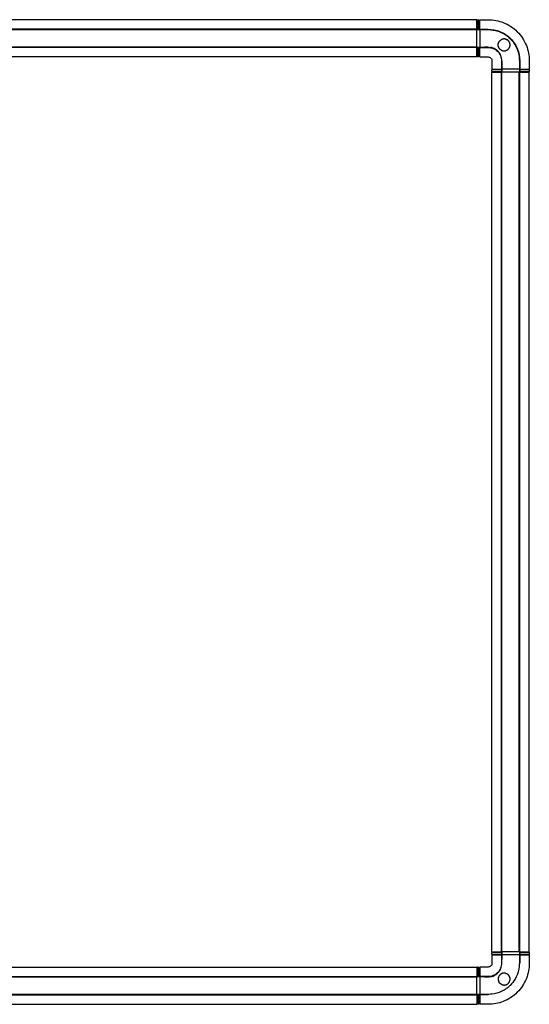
# Model space of a CAD drawing. Header units: millimetres. Extents: x -1623 to 1525, y -1598 to 1487.
# Tile 3 of 4: x 842 to 1525, y -1598 to -278. Entities that reach past the tile are written whole.
import ezdxf

# ---------------------------------------------------------------- set-up
doc = ezdxf.new("R2010")
doc.units = ezdxf.units.MM
doc.layers.add('Make2D$Visibile$Curve', color=18, linetype='Continuous', true_color=0x000000)

msp = doc.modelspace()

# ---------------------------------------------------------------- linework, layer by layer
at = {"layer": 'Make2D$Visibile$Curve', "lineweight": -3}
for points, degree in [([(1454.4, -277.6), (864.4, -277.6), (274.4, -277.6)], 2), ([(1454.4, -290.4), (864.4, -290.4), (274.4, -290.4)], 2), ([(1454.4, -278.1), (1454.9, -278.1), (1455.4, -278.1)], 2), ([(1454.4, -290.9), (1454.4, -290.6), (1454.4, -290.4)], 2), ([(1455.4, -277.6), (1456.4, -277.6), (1457.4, -277.6)], 2), ([(1457.4, -278.1), (1457.9, -278.1), (1458.4, -278.1)], 2), ([(1458.4, -277.6), (1462.2, -277.6), (1466, -277.6), (1469.8, -277.6)], 3), ([(1458.4, -290.4), (1458.4, -290.6), (1458.4, -290.9)], 2), ([(1458.4, -290.4), (1462.2, -290.4), (1466, -290.4), (1469.8, -290.4)], 3), ([(1454.4, -291), (864.4, -291), (274.4, -291)], 2), ([(1454.4, -290.9), (1455.7, -290.9), (1457.1, -290.9), (1458.4, -290.9)], 3), ([(1458.4, -290.9), (1460.6, -290.9), (1462.7, -290.9), (1464.8, -290.9)], 3), ([(1464.8, -290.9), (1466.3, -290.9), (1467.7, -290.9), (1469.1, -290.9)], 3), ([(1469.1, -290.9), (1470.7, -290.9), (1471.9, -290.9), (1473.2, -291)], 3), ([(1473.2, -291), (1474.6, -291.1), (1476, -291.3), (1477.7, -291.6)], 3), ([(1454.4, -314.4), (864.4, -314.4), (274.4, -314.4)], 2), ([(1454.4, -314.8), (864.4, -314.8), (274.4, -314.8)], 2), ([(1454.4, -314.4), (1455.7, -314.4), (1457.1, -314.4), (1458.4, -314.4)], 3), ([(1454.4, -314.8), (1454.4, -314.6), (1454.4, -314.4)], 2), ([(1458.4, -314.4), (1458.4, -314.6), (1458.4, -314.8)], 2), ([(1458.4, -314.4), (1460.6, -314.4), (1462.7, -314.4), (1464.8, -314.4)], 3), ([(1458.4, -314.9), (1458.4, -314.8), (1458.4, -314.8), (1458.4, -314.8)], 3), ([(1458.4, -314.8), (1462.2, -314.8), (1466, -314.8), (1469.8, -314.8)], 3), ([(1469.1, -314.4), (1467.7, -314.4), (1466.3, -314.4), (1464.8, -314.4)], 3), ([(1469.1, -314.4), (1470.5, -314.4), (1471.9, -314.4), (1473.3, -314.7)], 3), ([(1454.4, -327.6), (864.4, -327.6), (274.4, -327.6)], 2), ([(1455.4, -327.1), (1454.9, -327.1), (1454.4, -327.1)], 2), ([(1457.4, -327.6), (1456.4, -327.6), (1455.4, -327.6)], 2), ([(1458.4, -327.1), (1457.9, -327.1), (1457.4, -327.1)], 2), ([(1458.4, -327.6), (1462.2, -327.6), (1466, -327.6), (1469.8, -327.6)], 3), ([(1488, -333.4), (1488, -331.9), (1488, -330.5), (1487.7, -329.2)], 3), ([(1510.8, -324.8), (1511.5, -328.3), (1511.5, -331.2), (1511.5, -333.4)], 3), ([(1474.8, -332.6), (1474.8, -336.4), (1474.8, -340.2), (1474.8, -344)], 3), ([(1487.6, -332.6), (1487.6, -336.4), (1487.6, -340.2), (1487.6, -344)], 3), ([(1488, -333.4), (1488, -334.8), (1488, -336.2), (1488, -337.6)], 3), ([(1488, -337.6), (1488, -339.7), (1488, -341.9), (1488, -344)], 3), ([(1511.5, -333.4), (1511.5, -335), (1511.5, -336.3), (1511.5, -337.6)], 3), ([(1511.5, -337.6), (1511.5, -339.8), (1511.5, -341.9), (1511.5, -344)], 3), ([(1512, -332.6), (1512, -336.4), (1512, -340.2), (1512, -344)], 3), ([(1524.8, -332.6), (1524.8, -336.4), (1524.8, -340.2), (1524.8, -344)], 3), ([(1474.8, -347), (1474.8, -346), (1474.8, -345)], 2), ([(1474.8, -1528), (1474.8, -938), (1474.8, -348)], 2), ([(1475.3, -345), (1475.3, -344.5), (1475.3, -344)], 2), ([(1475.3, -348), (1475.3, -347.5), (1475.3, -347)], 2), ([(1487.5, -344), (1487.6, -344), (1487.6, -344)], 2), ([(1487.5, -347), (1487.5, -347), (1487.5, -347), (1487.5, -347)], 3), ([(1487.6, -344), (1487.8, -344), (1488, -344)], 2), ([(1487.6, -344), (1487.6, -344), (1487.6, -344), (1487.6, -344)], 3), ([(1487.6, -344), (1487.8, -344), (1487.9, -344), (1488, -344)], 3), ([(1487.6, -348), (1487.8, -348), (1488, -348)], 2), ([(1487.6, -1528), (1487.6, -938), (1487.6, -348)], 2), ([(1488, -344), (1488, -345.4), (1488, -346.7), (1488, -348)], 3), ([(1488, -1528), (1488, -938), (1488, -348)], 2), ([(1511.4, -1528), (1511.4, -938), (1511.4, -348)], 2), ([(1511.5, -344), (1511.7, -344), (1511.9, -344), (1512, -344)], 3), ([(1511.5, -344), (1511.5, -345.4), (1511.5, -346.7), (1511.5, -348)], 3), ([(1511.5, -348), (1511.8, -348), (1512, -348)], 2), ([(1512, -344), (1512.1, -344), (1512.1, -344), (1512.1, -344)], 3), ([(1512, -1528), (1512, -938), (1512, -348)], 2), ([(1512.2, -344), (1512.2, -344), (1512.1, -344), (1512.1, -344)], 3), ([(1524.3, -344), (1524.6, -344), (1524.8, -344), (1524.8, -344)], 3), ([(1524.3, -344), (1524.3, -344.5), (1524.3, -345)], 2), ([(1524.3, -347), (1524.3, -347.5), (1524.3, -348)], 2), ([(1524.8, -345), (1524.8, -346), (1524.8, -347)], 2), ([(1524.8, -1528), (1524.8, -938), (1524.8, -348)], 2), ([(1474.8, -1531), (1474.8, -1530), (1474.8, -1529)], 2), ([(1474.8, -1532), (1474.8, -1535.9), (1474.8, -1539.7), (1474.8, -1543.5)], 3), ([(1475.3, -1529), (1475.3, -1528.5), (1475.3, -1528)], 2), ([(1475.3, -1532), (1475.3, -1531.5), (1475.3, -1531)], 2), ([(1487.5, -1531), (1487.5, -1531), (1487.5, -1531), (1487.5, -1531)], 3), ([(1487.5, -1532), (1487.6, -1532), (1487.6, -1532), (1487.6, -1532)], 3), ([(1487.6, -1528), (1487.8, -1528), (1488, -1528)], 2), ([(1488, -1532), (1487.8, -1532), (1487.6, -1532)], 2), ([(1487.6, -1532), (1487.6, -1535.9), (1487.6, -1539.7), (1487.6, -1543.5)], 3), ([(1488, -1528), (1488, -1529.4), (1488, -1530.7), (1488, -1532)], 3), ([(1488, -1532), (1488, -1534.2), (1488, -1536.3), (1488, -1538.5)], 3), ([(1511.5, -1528), (1511.8, -1528), (1512, -1528)], 2), ([(1511.5, -1528), (1511.5, -1529.4), (1511.5, -1530.7), (1511.5, -1532)], 3), ([(1512, -1532), (1511.8, -1532), (1511.5, -1532)], 2), ([(1511.5, -1532), (1511.5, -1534.2), (1511.5, -1536.3), (1511.5, -1538.5)], 3), ([(1512, -1528), (1512.1, -1528), (1512.1, -1528)], 2), ([(1512, -1532), (1512, -1532), (1512.1, -1532), (1512.1, -1532)], 3), ([(1512, -1532), (1512, -1535.9), (1512, -1539.7), (1512, -1543.5)], 3), ([(1524.3, -1528), (1524.3, -1528.5), (1524.3, -1529)], 2), ([(1524.3, -1531), (1524.3, -1531.5), (1524.3, -1532)], 2), ([(1524.8, -1529), (1524.8, -1530), (1524.8, -1531)], 2), ([(1524.8, -1532), (1524.8, -1535.9), (1524.8, -1539.7), (1524.8, -1543.5)], 3), ([(1487.7, -1546.9), (1488, -1545.6), (1488, -1544.1), (1488, -1542.7)], 3), ([(1488, -1542.7), (1488, -1541.3), (1488, -1539.9), (1488, -1538.5)], 3), ([(1511.5, -1542.7), (1511.5, -1544.3), (1511.5, -1545.5), (1511.4, -1546.9)], 3), ([(1511.5, -1538.5), (1511.5, -1539.9), (1511.5, -1541.3), (1511.5, -1542.7)], 3), ([(274.4, -1548.5), (864.4, -1548.5), (1454.4, -1548.5)], 2), ([(1454.4, -1549), (1454.9, -1549), (1455.4, -1549)], 2), ([(1455.4, -1548.4), (1456.4, -1548.5), (1457.4, -1548.5)], 2), ([(1457.4, -1548.9), (1457.9, -1549), (1458.4, -1549)], 2), ([(1469.8, -1548.5), (1466, -1548.5), (1462.2, -1548.5), (1458.4, -1548.5)], 3), ([(1511.4, -1546.9), (1511.3, -1548.2), (1511.1, -1549.7), (1510.8, -1551.3)], 3), ([(274.4, -1561.3), (864.4, -1561.3), (1454.4, -1561.3)], 2), ([(274.4, -1561.7), (864.4, -1561.7), (1454.4, -1561.7)], 2), ([(1454.4, -1561.3), (1454.4, -1561.5), (1454.4, -1561.7)], 2), ([(1458.4, -1561.7), (1457.1, -1561.7), (1455.7, -1561.7), (1454.4, -1561.7)], 3), ([(1455.4, -1561.1), (1455.4, -1561.2), (1455.4, -1561.2), (1455.4, -1561.2)], 3), ([(1458.4, -1561.2), (1458.4, -1561.2), (1458.4, -1561.3), (1458.4, -1561.3)], 3), ([(1469.8, -1561.3), (1466, -1561.3), (1462.2, -1561.3), (1458.4, -1561.3)], 3), ([(1458.4, -1561.3), (1458.4, -1561.4), (1458.4, -1561.5), (1458.4, -1561.7)], 3), ([(1464.8, -1561.7), (1462.7, -1561.7), (1460.5, -1561.7), (1458.4, -1561.7)], 3), ([(1464.8, -1561.7), (1466.2, -1561.7), (1467.6, -1561.7), (1469.1, -1561.7)], 3), ([(1469.1, -1561.7), (1470.5, -1561.7), (1471.9, -1561.6), (1473.2, -1561.4)], 3), ([(274.4, -1585.1), (864.4, -1585.1), (1454.4, -1585.1)], 2), ([(1477.6, -1584.4), (1474.1, -1585.1), (1471.2, -1585.2), (1469.1, -1585.2)], 3), ([(274.4, -1585.7), (864.4, -1585.7), (1454.4, -1585.7)], 2), ([(1454.4, -1585.2), (1454.4, -1585.4), (1454.4, -1585.7)], 2), ([(1458.4, -1585.2), (1457.1, -1585.2), (1455.7, -1585.2), (1454.4, -1585.2)], 3), ([(1455.4, -1597.9), (1454.9, -1597.9), (1454.4, -1597.9)], 2), ([(1455.4, -1585.7), (1455.4, -1585.7), (1455.4, -1585.7), (1455.4, -1585.8)], 3), ([(1458.4, -1597.9), (1457.9, -1597.9), (1457.4, -1597.9)], 2), ([(1458.4, -1585.2), (1458.4, -1585.3), (1458.4, -1585.5), (1458.4, -1585.7)], 3), ([(1464.8, -1585.2), (1462.6, -1585.2), (1460.5, -1585.2), (1458.4, -1585.2)], 3), ([(1458.4, -1585.7), (1458.4, -1585.7), (1458.4, -1585.7), (1458.4, -1585.8)], 3), ([(1469.8, -1585.7), (1466, -1585.7), (1462.2, -1585.7), (1458.4, -1585.7)], 3), ([(1458.4, -1585.8), (1458.4, -1585.8), (1458.4, -1585.8), (1458.4, -1585.8)], 3), ([(1469.1, -1585.2), (1467.4, -1585.2), (1466.1, -1585.2), (1464.8, -1585.2)], 3), ([(274.4, -1598.5), (864.4, -1598.5), (1454.4, -1598.5)], 2), ([(1457.4, -1598.4), (1456.4, -1598.4), (1455.4, -1598.4)], 2), ([(1469.8, -1598.5), (1466, -1598.5), (1462.2, -1598.5), (1458.4, -1598.5)], 3)]:
    msp.add_open_spline(points, degree=degree, dxfattribs=at)
for points, weights in [([(1454.4, -290.1), (1454.4, -277.7), (1454.4, -277.6)], [1, 0.86851460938, 1]), ([(1455.4, -277.6), (1455.4, -277.6), (1455.4, -290)], [0.931960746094, 0.836829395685, 1]), ([(1457.4, -290.1), (1457.4, -277.6), (1457.4, -277.6)], [1, 0.836305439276, 0.932106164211]), ([(1457.4, -290.3), (1457.4, -290.3), (1457.4, -290.4)], [0.90119329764, 0.901286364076, 0.901381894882]), ([(1454.4, -290.9), (1454.4, -290.9), (1454.4, -291)], [1, 0.856074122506, 1]), ([(1454.4, -314.3), (1454.4, -302.6), (1454.4, -291)], [1, 0.884929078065, 1]), ([(1492.8, -303.6), (1490, -303), (1487.5, -304.3)], [1, 0.878661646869, 0.870035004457]), ([(1492.8, -303.6), (1493.5, -303.7), (1494.2, -304)], [1, 0.995804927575, 1]), ([(1454.4, -314.3), (1454.4, -314.3), (1454.4, -314.4)], [1, 0.906663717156, 0.934385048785]), ([(1454.4, -314.9), (1454.4, -314.9), (1454.4, -314.9)], [0.901273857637, 0.901323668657, 0.901374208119]), ([(1454.4, -327.6), (1454.4, -327.4), (1454.4, -315.1)], [1, 0.86851460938, 1]), ([(1455.4, -314.9), (1455.4, -314.9), (1455.4, -314.9)], [0.901361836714, 0.901315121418, 0.901269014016]), ([(1455.4, -315.2), (1455.4, -327.6), (1455.4, -327.6)], [1, 0.836829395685, 0.931960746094]), ([(1457.4, -314.8), (1457.4, -314.9), (1457.4, -314.9)], [0.901359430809, 0.9013088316, 0.901258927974]), ([(1457.4, -327.6), (1457.4, -327.6), (1457.4, -315.1)], [0.932106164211, 0.836305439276, 1]), ([(1454.4, -327.1), (1454.4, -327.1), (1454.4, -327.1)], [0.924786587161, 0.927841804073, 0.931243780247]), ([(1488, -318.8), (1488.7, -319), (1489.4, -319.2)], [1, 0.995804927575, 1]), ([(1487.3, -345), (1474.8, -345), (1474.8, -345)], [1, 0.836829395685, 0.931960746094]), ([(1474.8, -347), (1474.8, -347), (1487.3, -347)], [0.932106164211, 0.836305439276, 1]), ([(1474.8, -348), (1475, -348), (1487.3, -348)], [1, 0.86851460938, 1]), ([(1487.6, -345), (1487.5, -345), (1487.5, -345)], [0.90142018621, 0.90134380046, 0.901269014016]), ([(1487.6, -347), (1487.6, -347), (1487.5, -347)], [0.901397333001, 0.901327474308, 0.901258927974]), ([(1512.1, -347), (1512.1, -347), (1512, -347)], [0.901198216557, 0.901291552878, 0.901387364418]), ([(1512.1, -345), (1512.1, -345), (1512.1, -345)], [0.90127859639, 0.901332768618, 0.901387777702]), ([(1512.3, -347), (1524.8, -347), (1524.8, -347)], [1, 0.836305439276, 0.932106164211]), ([(1512.3, -348), (1524.7, -348), (1524.8, -348)], [1, 0.86851460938, 1]), ([(1524.8, -345), (1524.8, -345), (1512.4, -345)], [0.931960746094, 0.836829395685, 1]), ([(1474.8, -1528), (1475, -1528), (1487.3, -1528)], [1, 0.86851460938, 1]), ([(1487.3, -1529), (1474.8, -1529), (1474.8, -1529)], [1, 0.836829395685, 0.931960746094]), ([(1474.8, -1531), (1474.8, -1531), (1487.3, -1531)], [0.932106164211, 0.836305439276, 1]), ([(1487.5, -1529), (1487.5, -1529), (1487.6, -1529)], [0.901223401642, 0.901304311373, 0.90138674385]), ([(1487.6, -1531), (1487.6, -1531), (1487.5, -1531)], [0.901397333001, 0.901327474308, 0.901258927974]), ([(1512.1, -1531), (1512.1, -1531), (1512, -1531)], [0.901198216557, 0.901291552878, 0.901387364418]), ([(1512.1, -1528), (1512.1, -1528), (1512.1, -1528)], [0.90141981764, 0.901350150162, 0.901281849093]), ([(1512.3, -1528), (1524.7, -1528), (1524.8, -1528)], [1, 0.86851460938, 1]), ([(1512.3, -1531), (1524.8, -1531), (1524.8, -1531)], [1, 0.836305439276, 0.932106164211]), ([(1524.8, -1529), (1524.8, -1529), (1512.4, -1529)], [0.931960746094, 0.836829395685, 1]), ([(1454.4, -1548.5), (1454.4, -1548.6), (1454.4, -1561)], [1, 0.86851460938, 1]), ([(1455.4, -1548.4), (1455.4, -1548.4), (1455.4, -1560.9)], [0.932106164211, 0.836305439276, 1]), ([(1457.4, -1560.9), (1457.4, -1548.5), (1457.4, -1548.5)], [1, 0.836829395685, 0.931960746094]), ([(1492.8, -1556.8), (1493.5, -1557), (1494.2, -1557.2)], [1, 0.995804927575, 1]), ([(1455.4, -1561.2), (1455.4, -1561.2), (1455.4, -1561.2)], [0.90134371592, 0.901304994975, 0.901266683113]), ([(1488, -1572), (1485.3, -1570.9), (1484, -1568.3)], [1, 0.875530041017, 0.869664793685]), ([(1488, -1572), (1488.7, -1572.3), (1489.4, -1572.4)], [1, 0.995804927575, 1]), ([(1454.4, -1586), (1454.4, -1598.3), (1454.4, -1598.5)], [1, 0.86851460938, 1]), ([(1455.4, -1585.7), (1455.4, -1585.7), (1455.4, -1585.7)], [0.901262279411, 0.901340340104, 0.901420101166]), ([(1455.4, -1586), (1455.4, -1598.4), (1455.4, -1598.4)], [1, 0.836305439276, 0.932106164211]), ([(1457.4, -1598.4), (1457.4, -1598.4), (1457.4, -1586)], [0.931960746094, 0.836829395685, 1])]:
    msp.add_rational_spline(points, weights, degree=2, dxfattribs=at)
for points, weights, knots in [([(1454.4, -290.4), (1454.4, -290.4), (1454.4, -290.3), (1454.4, -290.2), (1454.4, -290.1)], [1, 0.866025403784, 1, 0.866025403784, 1], [27.8794763, 27.8794763, 27.8794763, 28.1104164, 28.1104164, 28.3413565, 28.3413565, 28.3413565]), ([(1458.4, -290.9), (1458.4, -290.9), (1458.4, -291), (1458.4, -302.6), (1458.4, -314.3), (1458.4, -314.4), (1458.4, -314.4)], [1, 0.856074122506, 1, 0.884929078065, 1, 0.856074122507, 1], [-24.657299, -24.657299, -24.657299, -24.44003, -24.44003, -0.217269, -0.217269, 0, 0, 0]), ([(1454.4, -315.1), (1454.4, -315), (1454.4, -314.9), (1454.4, -314.8), (1454.4, -314.8)], [1, 0.866025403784, 1, 0.866025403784, 1], [187.4115694, 187.4115694, 187.4115694, 187.6425095, 187.6425095, 187.8734496, 187.8734496, 187.8734496]), ([(1488, -318.8), (1481.3, -315.9), (1483.5, -309), (1484.5, -305.8), (1487.5, -304.3)], [1, 0.738749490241, 1, 0.860087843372, 0.870035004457], [0.196638, 0.196638, 0.196638, 1.669115, 1.669115, 2.457697, 2.457697, 2.457697]), ([(1489.4, -319.2), (1496.5, -320.7), (1498.7, -313.8), (1500.9, -306.8), (1494.2, -304)], [1, 0.738749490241, 1, 0.738749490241, 1], [0, 0, 0, 14.59721, 14.59721, 29.194421, 29.194421, 29.194421]), ([(1487.3, -348), (1487.4, -348), (1487.5, -348), (1487.6, -348), (1487.6, -348)], [1, 0.866025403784, 1, 0.866025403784, 1], [187.4115694, 187.4115694, 187.4115694, 187.6425095, 187.6425095, 187.8734496, 187.8734496, 187.8734496]), ([(1511.5, -344), (1511.5, -344), (1511.4, -344), (1499.8, -344), (1488.1, -344), (1488.1, -344), (1488.1, -344)], [1, 0.856074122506, 1, 0.884929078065, 1, 0.902923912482, 0.936800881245], [-24.657299, -24.657299, -24.657299, -24.44003, -24.44003, -0.217269, -0.217269, -0.070724, -0.070724, -0.070724]), ([(1511.5, -348), (1511.5, -348), (1511.4, -348), (1499.8, -348), (1488.1, -348), (1488, -348), (1488, -348)], [1, 0.856074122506, 1, 0.884929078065, 1, 0.856074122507, 1], [-24.657299, -24.657299, -24.657299, -24.44003, -24.44003, -0.217269, -0.217269, 0, 0, 0]), ([(1512, -348), (1512, -348), (1512.1, -348), (1512.2, -348), (1512.3, -348)], [1, 0.866025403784, 1, 0.866025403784, 1], [27.8794763, 27.8794763, 27.8794763, 28.1104164, 28.1104164, 28.3413565, 28.3413565, 28.3413565]), ([(1487.3, -1528), (1487.4, -1528), (1487.5, -1528), (1487.6, -1528), (1487.6, -1528)], [1, 0.866025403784, 1, 0.866025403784, 1], [187.4115694, 187.4115694, 187.4115694, 187.6425095, 187.6425095, 187.8734496, 187.8734496, 187.8734496]), ([(1511.5, -1528), (1511.5, -1528), (1511.4, -1528), (1499.8, -1528), (1488.1, -1528), (1488, -1528), (1488, -1528)], [1, 0.856074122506, 1, 0.884929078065, 1, 0.856074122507, 1], [-24.657299, -24.657299, -24.657299, -24.44003, -24.44003, -0.217269, -0.217269, 0, 0, 0]), ([(1511.5, -1532), (1511.5, -1532), (1511.4, -1532), (1499.8, -1532), (1488.1, -1532), (1488, -1532), (1488, -1532)], [1, 0.856074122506, 1, 0.884929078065, 1, 0.856074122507, 1], [-24.657299, -24.657299, -24.657299, -24.44003, -24.44003, -0.217269, -0.217269, 0, 0, 0]), ([(1512, -1528), (1512, -1528), (1512.1, -1528), (1512.2, -1528), (1512.3, -1528)], [1, 0.866025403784, 1, 0.866025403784, 1], [27.8794763, 27.8794763, 27.8794763, 28.1104164, 28.1104164, 28.3413565, 28.3413565, 28.3413565]), ([(1492.8, -1556.8), (1485.6, -1555.3), (1483.5, -1562.2), (1482.5, -1565.3), (1484, -1568.3)], [1, 0.738749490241, 1, 0.863219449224, 0.869664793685], [0, 0, 0, 14.59721, 14.59721, 22.239739, 22.239739, 22.239739]), ([(1489.4, -1572.4), (1496.5, -1574), (1498.7, -1567), (1500.9, -1560.1), (1494.2, -1557.2)], [1, 0.738749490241, 1, 0.738749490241, 1], [0, 0, 0, 14.59721, 14.59721, 29.194421, 29.194421, 29.194421]), ([(1454.4, -1561), (1454.4, -1561.1), (1454.4, -1561.2), (1454.4, -1561.3), (1454.4, -1561.3)], [1, 0.866025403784, 1, 0.866025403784, 1], [187.4115694, 187.4115694, 187.4115694, 187.6425095, 187.6425095, 187.8734496, 187.8734496, 187.8734496]), ([(1454.4, -1585.2), (1454.4, -1585.2), (1454.4, -1585.1), (1454.4, -1573.4), (1454.4, -1561.8), (1454.4, -1561.7), (1454.4, -1561.7)], [1, 0.856074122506, 1, 0.884929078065, 1, 0.856074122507, 1], [-24.657299, -24.657299, -24.657299, -24.44003, -24.44003, -0.217269, -0.217269, 0, 0, 0]), ([(1458.4, -1561.7), (1458.4, -1561.7), (1458.4, -1561.8), (1458.4, -1573.4), (1458.4, -1585.1), (1458.4, -1585.2), (1458.4, -1585.2)], [1, 0.856074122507, 1, 0.884929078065, 1, 0.856074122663, 0.999999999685], [0, 0, 0, 0.217269, 0.217269, 24.44003, 24.44003, 24.657299, 24.657299, 24.657299]), ([(1454.4, -1585.7), (1454.4, -1585.7), (1454.4, -1585.8), (1454.4, -1585.9), (1454.4, -1586)], [1, 0.866025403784, 1, 0.866025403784, 1], [27.8794763, 27.8794763, 27.8794763, 28.1104164, 28.1104164, 28.3413565, 28.3413565, 28.3413565])]:
    msp.add_rational_spline(points, weights, degree=2, knots=knots, dxfattribs=at)
for points, knots in [([(1454.4, -290.3), (1454.6, -290.3), (1454.7, -290.3), (1455.1, -290.3), (1455.2, -290.3), (1455.4, -290.3)], [0, 0, 0, 0, 0.510923, 0.510923, 1.000625, 1.000625, 1.000625, 1.000625]), ([(1455.4, -290.3), (1455.4, -290.3), (1455.4, -290.3), (1455.4, -290.2), (1455.4, -290.2), (1455.4, -290.2), (1455.4, -290.2), (1455.4, -290.2), (1455.4, -290.1), (1455.4, -290.1), (1455.4, -290.1), (1455.4, -290.1), (1455.4, -290)], [0.1502368, 0.1502368, 0.1502368, 0.1502368, 0.2179915, 0.2179915, 0.2179915, 0.2857749, 0.2857749, 0.2857749, 0.3535876, 0.3535876, 0.3535876, 0.4213983, 0.4213983, 0.4213983, 0.4213983]), ([(1455.4, -290.3), (1455.7, -290.4), (1456.1, -290.4), (1456.7, -290.4), (1457.1, -290.4), (1457.4, -290.4)], [0, 0, 0, 0, 1.010914, 1.010914, 2.001223, 2.001223, 2.001223, 2.001223]), ([(1457.4, -290.1), (1457.4, -290.1), (1457.4, -290.1), (1457.4, -290.2), (1457.4, -290.2), (1457.4, -290.2), (1457.4, -290.2), (1457.4, -290.2), (1457.4, -290.3), (1457.4, -290.3)], [0.0142242, 0.0142242, 0.0142242, 0.0142242, 0.0819969, 0.0819969, 0.0819969, 0.1497476, 0.1497476, 0.1497476, 0.2175024, 0.2175024, 0.2175024, 0.2175024]), ([(1458.4, -290.4), (1458.2, -290.4), (1458.1, -290.4), (1457.7, -290.4), (1457.6, -290.4), (1457.4, -290.4)], [-1.000624, -1.000624, -1.000624, -1.000624, -0.489722, -0.489722, 0, 0, 0, 0]), ([(1458.4, -290.3), (1458.4, -290.2), (1458.4, -290.2), (1458.4, -290.2), (1458.4, -290.2), (1458.4, -290.1), (1458.4, -290.1), (1458.4, -290), (1458.4, -290), (1458.4, -290), (1458.4, -288.1), (1458.4, -286.4), (1458.4, -283.4), (1458.4, -282.1), (1458.4, -279.9), (1458.4, -279.1), (1458.4, -277.9), (1458.4, -277.6), (1458.4, -277.6)], [5.084391, 5.084391, 5.084391, 5.084391, 5.151879, 5.151879, 5.219366, 5.219366, 5.286854, 5.286854, 5.354341, 5.354341, 5.354341, 11.813216, 11.813216, 18.27209, 18.27209, 24.730964, 24.730964, 31.189838, 31.189838, 31.189838, 31.189838]), ([(1469.8, -277.6), (1476.7, -277.6), (1491.1, -280.3), (1509.8, -292.6), (1522.1, -311.3), (1524.8, -325.7), (1524.8, -332.6)], [0, 0, 0, 0, 15.942272, 33.215891, 50.489509, 66.431781, 66.431781, 66.431781, 66.431781]), ([(1469.8, -290.4), (1475.1, -290.4), (1486.2, -292.5), (1500.5, -301.9), (1509.9, -316.2), (1512, -327.3), (1512, -332.6)], [0, 0, 0, 0, 15.942272, 33.215891, 50.489509, 66.431781, 66.431781, 66.431781, 66.431781]), ([(1477.7, -291.6), (1482.4, -292.5), (1490.3, -295.5), (1498, -301.5), (1502.1, -306.1), (1503.9, -308.5), (1507.8, -314.4), (1509.9, -320), (1510.8, -324.8)], [0, 0, 0, 0, 6.37217, 11.038459, 12.937257, 14.103669, 15.704766, 22.077303, 22.077303, 22.077303, 22.077303]), ([(1454.4, -314.9), (1454.6, -314.9), (1454.8, -314.9), (1455.1, -314.9), (1455.2, -314.9), (1455.4, -314.9)], [-0.97742, -0.97742, -0.97742, -0.97742, -0.4897027, -0.4897027, 0, 0, 0, 0]), ([(1455.4, -314.9), (1455.7, -314.8), (1456.1, -314.8), (1456.7, -314.8), (1457.1, -314.8), (1457.4, -314.8)], [-2.001223, -2.001223, -2.001223, -2.001223, -0.990309, -0.990309, 0, 0, 0, 0]), ([(1455.4, -315.2), (1455.4, -315.1), (1455.4, -315.1), (1455.4, -315.1), (1455.4, -315.1), (1455.4, -315), (1455.4, -315), (1455.4, -315), (1455.4, -315), (1455.4, -315), (1455.4, -314.9), (1455.4, -314.9), (1455.4, -314.9)], [0, 0, 0, 0, 0.0678107, 0.0678107, 0.0678107, 0.1356234, 0.1356234, 0.1356234, 0.2034068, 0.2034068, 0.2034068, 0.2711615, 0.2711615, 0.2711615, 0.2711615]), ([(1457.4, -314.8), (1457.6, -314.8), (1457.7, -314.8), (1458.1, -314.8), (1458.2, -314.8), (1458.4, -314.8)], [-1.000624, -1.000624, -1.000624, -1.000624, -0.510902, -0.510902, 0, 0, 0, 0]), ([(1457.4, -314.9), (1457.4, -314.9), (1457.4, -315), (1457.4, -315), (1457.4, -315), (1457.4, -315), (1457.4, -315), (1457.4, -315.1), (1457.4, -315.1), (1457.4, -315.1)], [0.2034062, 0.2034062, 0.2034062, 0.2034062, 0.271161, 0.271161, 0.271161, 0.3389117, 0.3389117, 0.3389117, 0.4066844, 0.4066844, 0.4066844, 0.4066844]), ([(1458.4, -315.2), (1458.4, -315.1), (1458.4, -315.1), (1458.4, -315.1), (1458.4, -315), (1458.4, -315), (1458.4, -315), (1458.4, -314.9), (1458.4, -314.9), (1458.4, -314.9)], [138.0697984, 138.0697984, 138.0697984, 138.0697984, 138.1372861, 138.1372861, 138.2047736, 138.2047736, 138.2722609, 138.2722609, 138.3397481, 138.3397481, 138.3397481, 138.3397481]), ([(1458.4, -327.6), (1458.4, -327.6), (1458.4, -327.3), (1458.4, -326.1), (1458.4, -325.3), (1458.4, -322), (1458.4, -318.9), (1458.4, -315.2)], [112.223623, 112.223623, 112.223623, 112.223623, 118.682368, 118.682368, 125.141113, 125.141113, 138.058603, 138.058603, 138.058603, 138.058603]), ([(1469.8, -314.8), (1472.1, -314.8), (1476.7, -315.7), (1482.8, -319.6), (1486.8, -325.7), (1487.6, -330.4), (1487.6, -332.6)], [0, 0, 0, 0, 15.942272, 33.215891, 50.489509, 66.431781, 66.431781, 66.431781, 66.431781]), ([(1487.7, -329.2), (1487.3, -327.1), (1486.4, -324.6), (1484.7, -322.1), (1483.8, -320.9), (1482.1, -319), (1478.8, -316.4), (1475.3, -315.1), (1473.3, -314.7)], [-22.077303, -22.077303, -22.077303, -22.077303, -15.704766, -14.103669, -12.937257, -11.038459, -6.37217, 0, 0, 0, 0]), ([(1469.8, -327.6), (1470.5, -327.6), (1471.8, -327.8), (1473.5, -329), (1474.6, -330.7), (1474.8, -332), (1474.8, -332.6)], [0, 0, 0, 0, 15.942272, 33.215891, 50.489509, 66.431781, 66.431781, 66.431781, 66.431781]), ([(1474.8, -344), (1474.9, -344), (1475.2, -344), (1476.3, -344), (1477.1, -344), (1480.4, -344), (1483.5, -344), (1487.3, -344)], [112.223623, 112.223623, 112.223623, 112.223623, 118.682368, 118.682368, 125.141113, 125.141113, 138.058603, 138.058603, 138.058603, 138.058603]), ([(1487.3, -344), (1487.3, -344), (1487.3, -344), (1487.4, -344), (1487.4, -344), (1487.4, -344), (1487.4, -344), (1487.5, -344), (1487.5, -344), (1487.5, -344)], [138.0697984, 138.0697984, 138.0697984, 138.0697984, 138.1372861, 138.1372861, 138.2047736, 138.2047736, 138.2722609, 138.2722609, 138.3397481, 138.3397481, 138.3397481, 138.3397481]), ([(1487.5, -344), (1487.5, -344), (1487.4, -344), (1487.4, -344), (1487.4, -344), (1487.4, -344), (1487.4, -344), (1487.3, -344), (1487.3, -344), (1487.3, -344), (1487.3, -344), (1487.3, -344), (1487.3, -344)], [-24.5869495, -24.5869495, -24.5869495, -24.5869495, -24.516329, -24.516329, -24.516329, -24.4456776, -24.4456776, -24.4456776, -24.374995, -24.374995, -24.374995, -24.3326396, -24.3326396, -24.3326396, -24.3326396]), ([(1487.3, -345), (1487.3, -345), (1487.3, -345), (1487.3, -345), (1487.3, -345), (1487.4, -345), (1487.4, -345), (1487.4, -345), (1487.4, -345), (1487.4, -345), (1487.5, -345), (1487.5, -345), (1487.5, -345)], [0, 0, 0, 0, 0.0678107, 0.0678107, 0.0678107, 0.1356234, 0.1356234, 0.1356234, 0.2034068, 0.2034068, 0.2034068, 0.2711615, 0.2711615, 0.2711615, 0.2711615]), ([(1487.5, -347), (1487.5, -347), (1487.5, -347), (1487.4, -347), (1487.4, -347), (1487.4, -347), (1487.4, -347), (1487.3, -347), (1487.3, -347), (1487.3, -347)], [0.2034062, 0.2034062, 0.2034062, 0.2034062, 0.271161, 0.271161, 0.271161, 0.3389117, 0.3389117, 0.3389117, 0.4066844, 0.4066844, 0.4066844, 0.4066844]), ([(1487.5, -344), (1487.5, -344.2), (1487.5, -344.4), (1487.6, -344.7), (1487.6, -344.9), (1487.6, -345)], [-1.000625, -1.000625, -1.000625, -1.000625, -0.489703, -0.489703, 0, 0, 0, 0]), ([(1487.6, -345), (1487.6, -345.4), (1487.6, -345.7), (1487.6, -346.4), (1487.6, -346.7), (1487.6, -347)], [-2.001223, -2.001223, -2.001223, -2.001223, -0.990309, -0.990309, 0, 0, 0, 0]), ([(1487.6, -347), (1487.6, -347.2), (1487.6, -347.4), (1487.6, -347.7), (1487.6, -347.9), (1487.6, -348)], [-1.000624, -1.000624, -1.000624, -1.000624, -0.510902, -0.510902, 0, 0, 0, 0]), ([(1512.1, -345), (1512.1, -345.4), (1512, -345.7), (1512, -346.4), (1512, -346.7), (1512, -347)], [0, 0, 0, 0, 1.010914, 1.010914, 2.001223, 2.001223, 2.001223, 2.001223]), ([(1512, -348), (1512, -347.9), (1512, -347.7), (1512, -347.4), (1512, -347.2), (1512, -347)], [-1.000624, -1.000624, -1.000624, -1.000624, -0.489722, -0.489722, 0, 0, 0, 0]), ([(1512.1, -344), (1512.1, -344.2), (1512.1, -344.4), (1512.1, -344.7), (1512.1, -344.9), (1512.1, -345)], [0, 0, 0, 0, 0.510923, 0.510923, 1.000625, 1.000625, 1.000625, 1.000625]), ([(1512.1, -345), (1512.1, -345), (1512.1, -345), (1512.2, -345), (1512.2, -345), (1512.2, -345), (1512.2, -345), (1512.3, -345), (1512.3, -345), (1512.3, -345), (1512.3, -345), (1512.3, -345), (1512.4, -345)], [0.1502368, 0.1502368, 0.1502368, 0.1502368, 0.2179915, 0.2179915, 0.2179915, 0.2857749, 0.2857749, 0.2857749, 0.3535876, 0.3535876, 0.3535876, 0.4213983, 0.4213983, 0.4213983, 0.4213983]), ([(1512.3, -347), (1512.3, -347), (1512.3, -347), (1512.2, -347), (1512.2, -347), (1512.2, -347), (1512.2, -347), (1512.2, -347), (1512.1, -347), (1512.1, -347)], [0.0142242, 0.0142242, 0.0142242, 0.0142242, 0.0819969, 0.0819969, 0.0819969, 0.1497476, 0.1497476, 0.1497476, 0.2175024, 0.2175024, 0.2175024, 0.2175024]), ([(1512.2, -344), (1512.2, -344), (1512.2, -344), (1512.2, -344), (1512.3, -344), (1512.3, -344), (1512.3, -344), (1512.4, -344), (1512.4, -344), (1512.4, -344), (1514.3, -344), (1516, -344), (1519, -344), (1520.4, -344), (1522.5, -344), (1523.4, -344), (1524.1, -344), (1524.2, -344), (1524.3, -344)], [5.084391, 5.084391, 5.084391, 5.084391, 5.151879, 5.151879, 5.219366, 5.219366, 5.286854, 5.286854, 5.354341, 5.354341, 5.354341, 11.813216, 11.813216, 18.27209, 18.27209, 24.730964, 24.730964, 26.183766, 26.183766, 26.183766, 26.183766]), ([(1474.8, -1532), (1474.8, -1532), (1475.1, -1532), (1476.3, -1532), (1477.1, -1532), (1480.4, -1532), (1483.5, -1532), (1487.2, -1532)], [112.223623, 112.223623, 112.223623, 112.223623, 118.682368, 118.682368, 125.141113, 125.141113, 138.058603, 138.058603, 138.058603, 138.058603]), ([(1487.2, -1532), (1487.3, -1532), (1487.3, -1532), (1487.3, -1532), (1487.4, -1532), (1487.4, -1532), (1487.4, -1532), (1487.5, -1532), (1487.5, -1532), (1487.5, -1532)], [138.0697984, 138.0697984, 138.0697984, 138.0697984, 138.1372861, 138.1372861, 138.2047736, 138.2047736, 138.2722609, 138.2722609, 138.3397481, 138.3397481, 138.3397481, 138.3397481]), ([(1487.3, -1529), (1487.3, -1529), (1487.3, -1529), (1487.3, -1529), (1487.3, -1529), (1487.4, -1529), (1487.4, -1529), (1487.4, -1529), (1487.4, -1529), (1487.4, -1529), (1487.5, -1529), (1487.5, -1529), (1487.5, -1529)], [0, 0, 0, 0, 0.0678107, 0.0678107, 0.0678107, 0.1356234, 0.1356234, 0.1356234, 0.2034068, 0.2034068, 0.2034068, 0.2711615, 0.2711615, 0.2711615, 0.2711615]), ([(1487.5, -1531), (1487.5, -1531), (1487.5, -1531), (1487.4, -1531), (1487.4, -1531), (1487.4, -1531), (1487.4, -1531), (1487.3, -1531), (1487.3, -1531), (1487.3, -1531)], [0.2034062, 0.2034062, 0.2034062, 0.2034062, 0.271161, 0.271161, 0.271161, 0.3389117, 0.3389117, 0.3389117, 0.4066844, 0.4066844, 0.4066844, 0.4066844]), ([(1487.5, -1528), (1487.5, -1528.2), (1487.5, -1528.4), (1487.6, -1528.7), (1487.6, -1528.9), (1487.6, -1529)], [-1.000625, -1.000625, -1.000625, -1.000625, -0.489703, -0.489703, 0, 0, 0, 0]), ([(1487.6, -1529), (1487.6, -1529.4), (1487.6, -1529.7), (1487.6, -1530.4), (1487.6, -1530.7), (1487.6, -1531)], [-2.001223, -2.001223, -2.001223, -2.001223, -0.990309, -0.990309, 0, 0, 0, 0]), ([(1487.6, -1531), (1487.6, -1531.2), (1487.6, -1531.4), (1487.6, -1531.7), (1487.6, -1531.9), (1487.6, -1532)], [-1.000624, -1.000624, -1.000624, -1.000624, -0.510902, -0.510902, 0, 0, 0, 0]), ([(1512.1, -1529), (1512.1, -1529.4), (1512, -1529.7), (1512, -1530.4), (1512, -1530.7), (1512, -1531)], [0, 0, 0, 0, 1.010914, 1.010914, 2.001223, 2.001223, 2.001223, 2.001223]), ([(1512, -1532), (1512, -1531.9), (1512, -1531.7), (1512, -1531.4), (1512, -1531.2), (1512, -1531)], [-1.000624, -1.000624, -1.000624, -1.000624, -0.489722, -0.489722, 0, 0, 0, 0]), ([(1512.1, -1528), (1512.1, -1528.2), (1512.1, -1528.4), (1512.1, -1528.7), (1512.1, -1528.9), (1512.1, -1529)], [0, 0, 0, 0, 0.510923, 0.510923, 1.000625, 1.000625, 1.000625, 1.000625]), ([(1512.1, -1529), (1512.1, -1529), (1512.1, -1529), (1512.2, -1529), (1512.2, -1529), (1512.2, -1529), (1512.2, -1529), (1512.3, -1529), (1512.3, -1529), (1512.3, -1529), (1512.3, -1529), (1512.3, -1529), (1512.4, -1529)], [0.1502368, 0.1502368, 0.1502368, 0.1502368, 0.2179915, 0.2179915, 0.2179915, 0.2857749, 0.2857749, 0.2857749, 0.3535876, 0.3535876, 0.3535876, 0.4213983, 0.4213983, 0.4213983, 0.4213983]), ([(1512.3, -1531), (1512.3, -1531), (1512.3, -1531), (1512.2, -1531), (1512.2, -1531), (1512.2, -1531), (1512.2, -1531), (1512.2, -1531), (1512.1, -1531), (1512.1, -1531)], [0.0142242, 0.0142242, 0.0142242, 0.0142242, 0.0819969, 0.0819969, 0.0819969, 0.1497476, 0.1497476, 0.1497476, 0.2175024, 0.2175024, 0.2175024, 0.2175024]), ([(1512.2, -1532), (1512.2, -1532), (1512.2, -1532), (1512.2, -1532), (1512.3, -1532), (1512.3, -1532), (1512.3, -1532), (1512.4, -1532), (1512.4, -1532), (1512.4, -1532), (1514.3, -1532), (1516, -1532), (1519, -1532), (1520.3, -1532), (1522.5, -1532), (1523.4, -1532), (1524.5, -1532), (1524.8, -1532), (1524.8, -1532)], [5.084391, 5.084391, 5.084391, 5.084391, 5.151879, 5.151879, 5.219366, 5.219366, 5.286854, 5.286854, 5.354341, 5.354341, 5.354341, 11.813216, 11.813216, 18.27209, 18.27209, 24.730964, 24.730964, 31.189838, 31.189838, 31.189838, 31.189838]), ([(1487.6, -1543.5), (1487.6, -1545.7), (1486.7, -1550.4), (1482.8, -1556.4), (1476.7, -1560.4), (1472, -1561.3), (1469.8, -1561.3)], [0, 0, 0, 0, 15.942272, 33.215891, 50.489509, 66.431781, 66.431781, 66.431781, 66.431781]), ([(1474.8, -1543.5), (1474.8, -1544.1), (1474.6, -1545.4), (1473.5, -1547.1), (1471.8, -1548.2), (1470.4, -1548.5), (1469.8, -1548.5)], [0, 0, 0, 0, 15.942272, 33.215891, 50.489509, 66.431781, 66.431781, 66.431781, 66.431781]), ([(1524.8, -1543.5), (1524.8, -1550.4), (1522.1, -1564.8), (1509.8, -1583.5), (1491.1, -1595.7), (1476.7, -1598.5), (1469.8, -1598.5)], [0, 0, 0, 0, 15.942272, 33.215891, 50.489509, 66.431781, 66.431781, 66.431781, 66.431781]), ([(1458.4, -1548.5), (1458.4, -1548.5), (1458.4, -1548.8), (1458.4, -1549.9), (1458.4, -1550.8), (1458.4, -1554), (1458.4, -1557.1), (1458.4, -1560.9)], [112.223623, 112.223623, 112.223623, 112.223623, 118.682368, 118.682368, 125.141113, 125.141113, 138.058603, 138.058603, 138.058603, 138.058603]), ([(1473.2, -1561.4), (1475.3, -1561), (1477.8, -1560), (1480.3, -1558.4), (1481.5, -1557.5), (1483.4, -1555.8), (1486, -1552.4), (1487.3, -1549), (1487.7, -1546.9)], [-22.077303, -22.077303, -22.077303, -22.077303, -15.704766, -14.103669, -12.937257, -11.038459, -6.37217, 0, 0, 0, 0]), ([(1510.8, -1551.3), (1509.9, -1556.1), (1506.9, -1563.9), (1500.9, -1571.7), (1496.3, -1575.7), (1493.9, -1577.6), (1488, -1581.4), (1482.4, -1583.5), (1477.6, -1584.4)], [0, 0, 0, 0, 6.37217, 11.038459, 12.937257, 14.103669, 15.704766, 22.077303, 22.077303, 22.077303, 22.077303]), ([(1455.4, -1561.2), (1455.2, -1561.2), (1455.1, -1561.2), (1454.7, -1561.2), (1454.6, -1561.2), (1454.4, -1561.2)], [-1.000624, -1.000624, -1.000624, -1.000624, -0.510902, -0.510902, 0, 0, 0, 0]), ([(1455.4, -1561.1), (1455.4, -1561.1), (1455.4, -1561.1), (1455.4, -1561.1), (1455.4, -1561.1), (1455.4, -1561), (1455.4, -1561), (1455.4, -1561), (1455.4, -1561), (1455.4, -1560.9)], [0.2034062, 0.2034062, 0.2034062, 0.2034062, 0.271161, 0.271161, 0.271161, 0.3389117, 0.3389117, 0.3389117, 0.4066844, 0.4066844, 0.4066844, 0.4066844]), ([(1457.4, -1561.2), (1457, -1561.2), (1456.7, -1561.2), (1456, -1561.2), (1455.7, -1561.2), (1455.4, -1561.2)], [-2.001223, -2.001223, -2.001223, -2.001223, -0.990309, -0.990309, 0, 0, 0, 0]), ([(1457.4, -1560.9), (1457.4, -1560.9), (1457.4, -1560.9), (1457.4, -1561), (1457.4, -1561), (1457.4, -1561), (1457.4, -1561), (1457.4, -1561), (1457.4, -1561.1), (1457.4, -1561.1), (1457.4, -1561.1), (1457.4, -1561.1), (1457.4, -1561.1)], [0, 0, 0, 0, 0.0678107, 0.0678107, 0.0678107, 0.1356234, 0.1356234, 0.1356234, 0.2034068, 0.2034068, 0.2034068, 0.2711615, 0.2711615, 0.2711615, 0.2711615]), ([(1458.4, -1561.2), (1458.2, -1561.2), (1458, -1561.2), (1457.7, -1561.2), (1457.5, -1561.2), (1457.4, -1561.2)], [-1.000625, -1.000625, -1.000625, -1.000625, -0.489703, -0.489703, 0, 0, 0, 0]), ([(1458.4, -1560.9), (1458.4, -1560.9), (1458.4, -1561), (1458.4, -1561), (1458.4, -1561), (1458.4, -1561.1), (1458.4, -1561.1), (1458.4, -1561.1), (1458.4, -1561.1), (1458.4, -1561.2)], [138.0697984, 138.0697984, 138.0697984, 138.0697984, 138.1372861, 138.1372861, 138.2047736, 138.2047736, 138.2722609, 138.2722609, 138.3397481, 138.3397481, 138.3397481, 138.3397481]), ([(1454.4, -1585.7), (1454.6, -1585.7), (1454.7, -1585.7), (1455.1, -1585.7), (1455.2, -1585.7), (1455.4, -1585.7)], [-1.000624, -1.000624, -1.000624, -1.000624, -0.489722, -0.489722, 0, 0, 0, 0]), ([(1457.4, -1585.7), (1457, -1585.7), (1456.7, -1585.7), (1456, -1585.7), (1455.7, -1585.7), (1455.4, -1585.7)], [0, 0, 0, 0, 1.010914, 1.010914, 2.001223, 2.001223, 2.001223, 2.001223]), ([(1455.4, -1586), (1455.4, -1585.9), (1455.4, -1585.9), (1455.4, -1585.9), (1455.4, -1585.9), (1455.4, -1585.8), (1455.4, -1585.8), (1455.4, -1585.8), (1455.4, -1585.8), (1455.4, -1585.8)], [0.0142242, 0.0142242, 0.0142242, 0.0142242, 0.0819969, 0.0819969, 0.0819969, 0.1497476, 0.1497476, 0.1497476, 0.2175024, 0.2175024, 0.2175024, 0.2175024]), ([(1458.4, -1585.7), (1458.2, -1585.7), (1458, -1585.7), (1457.7, -1585.7), (1457.5, -1585.7), (1457.4, -1585.7)], [0, 0, 0, 0, 0.510923, 0.510923, 1.000625, 1.000625, 1.000625, 1.000625]), ([(1457.4, -1585.8), (1457.4, -1585.8), (1457.4, -1585.8), (1457.4, -1585.8), (1457.4, -1585.8), (1457.4, -1585.8), (1457.4, -1585.9), (1457.4, -1585.9), (1457.4, -1585.9), (1457.4, -1585.9), (1457.4, -1586), (1457.4, -1586), (1457.4, -1586)], [0.2033044, 0.2033044, 0.2033044, 0.2033044, 0.2179915, 0.2179915, 0.2179915, 0.2857749, 0.2857749, 0.2857749, 0.3535876, 0.3535876, 0.3535876, 0.4213983, 0.4213983, 0.4213983, 0.4213983]), ([(1458.4, -1585.8), (1458.4, -1585.8), (1458.4, -1585.8), (1458.4, -1585.9), (1458.4, -1585.9), (1458.4, -1586), (1458.4, -1586), (1458.4, -1586), (1458.4, -1586), (1458.4, -1586.1), (1458.4, -1587.9), (1458.4, -1589.6), (1458.4, -1592.7), (1458.4, -1594), (1458.4, -1596.2), (1458.4, -1597), (1458.4, -1598.2), (1458.4, -1598.5), (1458.4, -1598.5)], [5.084391, 5.084391, 5.084391, 5.084391, 5.151879, 5.151879, 5.219366, 5.219366, 5.286854, 5.286854, 5.354341, 5.354341, 5.354341, 11.813216, 11.813216, 18.27209, 18.27209, 24.730964, 24.730964, 31.189838, 31.189838, 31.189838, 31.189838])]:
    msp.add_open_spline(points, degree=3, knots=knots, dxfattribs=at)

doc.saveas('drawing.dxf')
